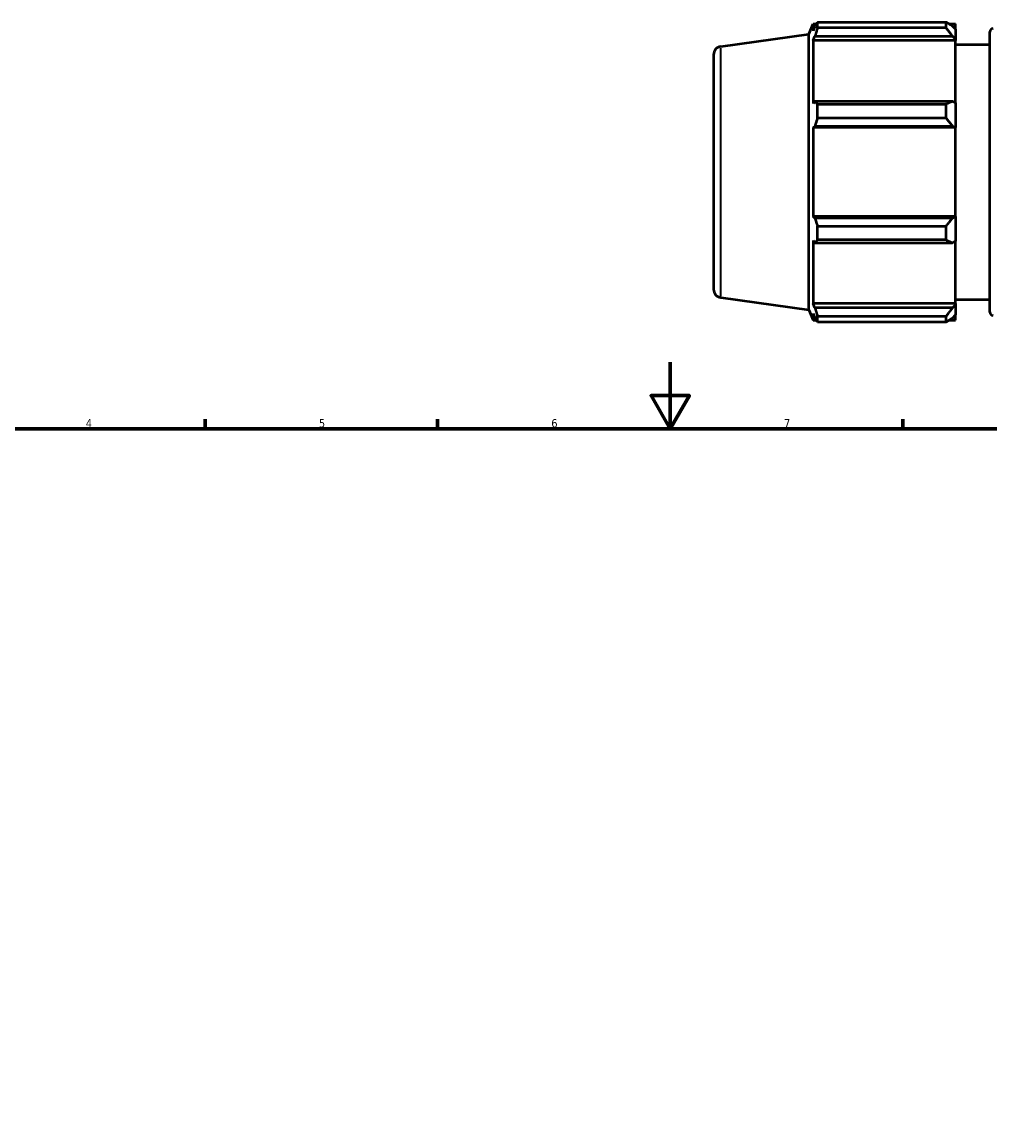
# Model space of a CAD drawing. Header units: millimetres. Extents: x -279 to 1203, y -35 to 760.
# Tile 5 of 8: x 225 to 517, y 364 to 696. Entities that reach past the tile are written whole.
import ezdxf

# ---------------------------------------------------------------- set-up
doc = ezdxf.new("R2010")
doc.units = ezdxf.units.MM
for name, color, linetype, lineweight in [('Border (ISO)', 7, 'Continuous', 70), ('Visible (ISO)', 7, 'Continuous', 50), ('Visible Narrow (ISO)', 7, 'Continuous', 35)]:
    doc.layers.add(name, color=color, linetype=linetype, lineweight=lineweight)
doc.styles.add('Note Text (ISO)', font='tahoma.ttf')

# ---------------------------------------------------------------- blocks, each defined once
blk = doc.blocks.new('Borders Default Border')
at = {"layer": 'Border (ISO)'}
for p, q in [((280.33, 574), (280.33, 576.9)), ((350.42, 574), (350.42, 576.9)), ((490.58, 574), (490.58, 576.9))]:
    blk.add_line(p, q, dxfattribs=at)
at = {"layer": 'Border (ISO)', "flags": 128}
for points in [[(420.5, 594), (420.5, 574), (414.73, 584), (426.27, 584), (420.5, 574)], [(20, 20), (20, 574), (821, 574), (821, 20), (20, 20)]]:
    blk.add_lwpolyline(points, dxfattribs=at)
at = {"layer": 'Border (ISO)', "color": 232, "true_color": 0xca0064, "char_height": 2.5, "attachment_point": 7, "style": 'Note Text (ISO)'}
for s, insert in [('4', (244.42, 574.4)), ('5', (314.64, 574.35)), ('6', (384.66, 574.35)), ('7', (454.77, 574.4))]:
    blk.add_mtext(s, dxfattribs=dict(at, insert=insert))

msp = doc.modelspace()

# ---------------------------------------------------------------- linework, layer by layer
at = {"layer": 'Visible (ISO)'}
for p, q in [((462.246, 692.827), (463.5, 695.932)), ((463.5, 695.932), (463.5, 693.865)), ((463.5, 695.932), (464.519, 695.932)), ((464.082, 695.239), (463.5, 693.865)), ((464.857, 694.72), (464.857, 696.456)), ((464.857, 696.456), (503.586, 696.456)), ((503.586, 694.72), (464.857, 694.72)), ((503.586, 694.72), (503.586, 696.456)), ((504.422, 695.932), (506.466, 695.932)), ((506.466, 694.323), (505.506, 695.239)), ((506.466, 694.323), (506.466, 695.932)), ((435.683, 689.094), (462.246, 692.827)), ((462.246, 609.756), (462.246, 692.827)), ((463.5, 690.888), (464.082, 692.165)), ((464.082, 692.165), (505.506, 692.165)), ((505.506, 692.165), (506.466, 691.313)), ((506.466, 694.323), (506.466, 691.313)), ((516.803, 609.092), (516.803, 693.492)), ((506.466, 690.888), (463.5, 690.888)), ((463.5, 690.888), (463.5, 671.904)), ((506.466, 691.313), (506.466, 690.888)), ((506.466, 672.126), (506.466, 690.888)), ((506.466, 689.692), (516.803, 689.692)), ((433.531, 686.618), (433.531, 615.965)), ((464.082, 672.569), (463.5, 671.904)), ((505.506, 672.569), (464.082, 672.569)), ((464.857, 667.545), (464.857, 671.735)), ((464.857, 671.735), (503.586, 671.735)), ((503.586, 667.545), (503.586, 671.735)), ((506.466, 672.126), (505.506, 672.569)), ((506.466, 672.126), (506.466, 664.859)), ((463.5, 664.715), (464.082, 665.148)), ((464.082, 665.148), (505.506, 665.148)), ((503.586, 667.545), (464.857, 667.545)), ((505.506, 665.148), (506.466, 664.859)), ((506.466, 664.859), (506.466, 664.715)), ((506.466, 664.715), (463.5, 664.715)), ((463.5, 664.715), (463.5, 637.868)), ((506.466, 637.868), (506.466, 664.715)), ((464.082, 637.435), (463.5, 637.868)), ((506.466, 637.868), (463.5, 637.868)), ((505.506, 637.435), (464.082, 637.435)), ((464.857, 630.848), (464.857, 635.038)), ((464.857, 635.038), (503.586, 635.038)), ((503.586, 630.848), (503.586, 635.038)), ((506.466, 637.724), (505.506, 637.435)), ((506.466, 637.868), (506.466, 637.724)), ((506.466, 637.724), (506.466, 630.457)), ((463.5, 630.679), (464.082, 630.014)), ((463.5, 630.679), (463.5, 611.695)), ((464.082, 630.014), (505.506, 630.014)), ((503.586, 630.848), (464.857, 630.848)), ((505.506, 630.014), (506.466, 630.457)), ((506.466, 611.695), (506.466, 630.457)), ((435.683, 613.489), (462.246, 609.756)), ((464.082, 610.418), (463.5, 611.695)), ((506.466, 611.695), (463.5, 611.695)), ((506.466, 612.892), (516.803, 612.892)), ((506.466, 611.695), (506.466, 611.27)), ((462.246, 609.756), (463.5, 606.652)), ((463.5, 608.718), (464.082, 607.344)), ((463.5, 608.718), (463.5, 606.652)), ((505.506, 610.418), (464.082, 610.418)), ((506.466, 611.27), (505.506, 610.418)), ((506.466, 611.27), (506.466, 608.26)), ((463.5, 606.652), (464.519, 606.652)), ((464.857, 606.127), (464.857, 607.863)), ((464.857, 607.863), (503.586, 607.863)), ((503.586, 606.127), (464.857, 606.127)), ((503.586, 606.127), (503.586, 607.863)), ((504.422, 606.652), (506.466, 606.652)), ((505.506, 607.344), (506.466, 608.26)), ((506.466, 606.652), (506.466, 608.26))]:
    msp.add_line(p, q, dxfattribs=at)
for centre, radius, start, end in [((517.803, 693.492), 1, 90, 180), ((436.031, 686.618), 2.5, 98, 180), ((436.031, 615.965), 2.5, 180, 262), ((517.803, 609.092), 1, 180, 270)]:
    msp.add_arc(centre, radius, start, end, dxfattribs=at)
for points, weights in [([(464.082, 695.239), (464.454, 695.835), (464.857, 696.456)], [1.00226076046, 1.00153861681, 1]), ([(464.857, 694.72), (464.454, 693.417), (464.082, 692.165)], [1, 1.00153861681, 1.00226076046]), ([(505.506, 695.239), (504.584, 695.835), (503.586, 696.456)], [1.00577454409, 1.011030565, 1.01548440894]), ([(503.586, 694.72), (504.584, 693.417), (505.506, 692.165)], [1.01548440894, 1.011030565, 1.00577454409]), ([(464.082, 672.569), (464.454, 672.16), (464.857, 671.735)], [1.00226076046, 1.00153861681, 1]), ([(505.506, 672.569), (504.584, 672.16), (503.586, 671.735)], [1.00577454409, 1.011030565, 1.01548440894]), ([(464.857, 667.545), (464.454, 666.322), (464.082, 665.148)], [1, 1.00153861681, 1.00226076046]), ([(503.586, 667.545), (504.584, 666.322), (505.506, 665.148)], [1.01548440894, 1.011030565, 1.00577454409]), ([(464.082, 637.435), (464.454, 636.261), (464.857, 635.038)], [1.00226076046, 1.00153861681, 1]), ([(505.506, 637.435), (504.584, 636.261), (503.586, 635.038)], [1.00577454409, 1.011030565, 1.01548440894]), ([(464.857, 630.848), (464.454, 630.423), (464.082, 630.014)], [1, 1.00153861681, 1.00226076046]), ([(503.586, 630.848), (504.584, 630.423), (505.506, 630.014)], [1.01548440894, 1.011030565, 1.00577454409]), ([(464.082, 610.418), (464.454, 609.166), (464.857, 607.863)], [1.00226076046, 1.00153861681, 1]), ([(505.506, 610.418), (504.584, 609.166), (503.586, 607.863)], [1.00577454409, 1.011030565, 1.01548440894]), ([(464.857, 606.127), (464.454, 606.748), (464.082, 607.344)], [1, 1.00153861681, 1.00226076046]), ([(503.586, 606.127), (504.584, 606.748), (505.506, 607.344)], [1.01548440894, 1.011030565, 1.00577454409])]:
    msp.add_rational_spline(points, weights, degree=2, dxfattribs=at)
at = {"layer": 'Visible Narrow (ISO)'}
msp.add_line((435.683, 613.954), (435.683, 688.629), dxfattribs=at)

# ---------------------------------------------------------------- block references
msp.add_blockref('Borders Default Border', (0, 0))

doc.saveas('drawing.dxf')
